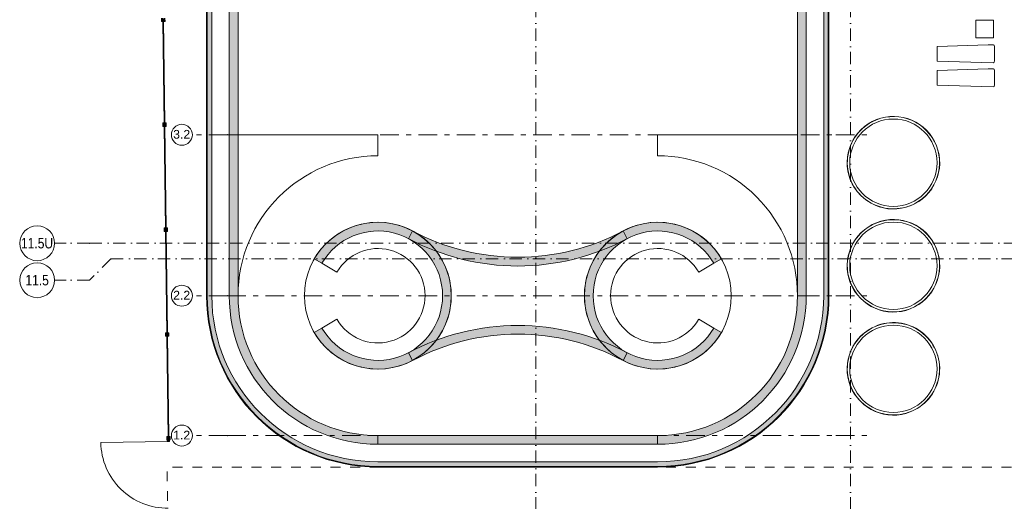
# Model space of a CAD drawing. Header units: millimetres. Extents: x -14761 to 157739, y -22400 to 107990.
# Tile 27 of 256: x -14761 to 13398, y 29070 to 42841. Entities that reach past the tile are written whole.
import ezdxf

# ---------------------------------------------------------------- set-up
doc = ezdxf.new("R2010")
doc.units = ezdxf.units.MM
doc.header["$MEASUREMENT"] = 0
for name, pattern in [('Штрих-Штриховая', [1093.6110734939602, 529.1666507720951, -211.6666555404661, 141.11111164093, -211.666655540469]), ('Штриховая', [564.4444465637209, 282.22222328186, -282.222223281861]), ('Штрихпунктирная', [670.2777624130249, 352.777767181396, -176.388883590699, 0, -141.11111164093])]:
    doc.linetypes.add(name, pattern=pattern)
for name, color, linetype in [('Интерьер - лежаки 2', 7, 'Continuous'), ('Интерьер - Мебель', 7, 'Continuous'), ('Конструктив - стены бассейнов жб нов', 7, 'Continuous'), ('Местность - Забор', 7, 'Continuous'), ('Элемент модели - Зоны уличных помещений', 7, 'Continuous'), ('Элемент Модели - Оси', 7, 'Continuous'), ('Элемент модели - Оси Улица Бани', 7, 'Continuous')]:
    doc.layers.add(name, color=color, linetype=linetype)
doc.styles.add('СГЕНЕРИР_СТИЛЬ_1', font='txt')
doc.styles.add('СГЕНЕРИР_СТИЛЬ_3', font='txt')

msp = doc.modelspace()

# ---------------------------------------------------------------- hatches: boundary and pattern name
at = {"layer": 'Интерьер - Мебель', "linetype": 'Continuous', "lineweight": 0, "true_color": 0x000000}
for points in [[(10832.8869317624, 37575.27263496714, 0.9999999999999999), (9620.521415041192, 39928.41262903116), (9622.811436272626, 39923.96787900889, -0.9999999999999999), (10830.59696351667, 37579.71741228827)], [(9620.521441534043, 39928.4126426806, 0.9999999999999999), (10832.88695825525, 37575.27264861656), (10830.59696351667, 37579.71741228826, -0.9999999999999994), (9622.811436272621, 39923.9678790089)], [(9620.545905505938, 36981.07178617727, 1.000000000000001), (10832.91142222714, 34627.93179211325), (10830.62140099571, 34632.37654213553, -0.9999999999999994), (9622.835873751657, 36976.62700885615)], [(10832.91139573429, 34627.93177846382, 1.000000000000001), (9620.545879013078, 36981.07177252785), (9622.83587375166, 36976.62700885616, -0.9999999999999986), (10830.62140099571, 34632.37654213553)], [(10832.91136924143, 31681.28396350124, 1.000000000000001), (9620.545852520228, 34034.42395756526), (9622.835873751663, 34029.97920754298, -1), (10830.62140099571, 31685.72874082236)], [(9620.545879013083, 34034.4239712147, 1.000000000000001), (10832.91139573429, 31681.28397715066), (10830.62137450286, 31685.72872717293, -1.000000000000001), (9622.835847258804, 34029.97919389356)]]:
    msp.add_hatch(color=18, dxfattribs=at).paths.add_polyline_path(points)
at = {"layer": 'Конструктив - стены бассейнов жб нов', "linetype": 'Continuous', "lineweight": 0, "true_color": 0x000000}
for points in [[(-9417.02865880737, 60429.50719199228), (-9417.028658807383, 34949.50719199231), (-9397.028658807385, 34949.50719199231), (-9397.02865880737, 60429.50719199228)], [(-9397.02865880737, 60299.50719199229), (-9397.028658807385, 34949.50719199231), (-9267.028658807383, 34949.50719199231), (-9267.028658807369, 60299.50719199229)], [(8232.971341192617, 60299.50719199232), (8232.971341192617, 34949.50719199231), (8362.971341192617, 34949.50719199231), (8362.971341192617, 60299.50719199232)], [(8362.971341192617, 60429.50719199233), (8362.971341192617, 34949.50719199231), (8382.971341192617, 34949.50719199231), (8382.971341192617, 60429.50719199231)], [(-8767.028658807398, 59549.50719199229), (-8767.028658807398, 34949.50719199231), (-8517.028658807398, 34949.50719199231), (-8517.028658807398, 59549.50719199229)], [(7482.971341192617, 59549.50719199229), (7482.971341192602, 34949.50719199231), (7732.971341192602, 34949.50719199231), (7732.971341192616, 59549.50719199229)], [(-6335.682006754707, 33899.50719199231, 3.732050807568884), (-6335.682006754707, 35999.50719199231), (-6119.175655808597, 35874.50719199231, -3.732050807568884), (-6119.175655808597, 34024.50719199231)], [(5307.543797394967, 35999.50719199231, 3.732050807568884), (5307.543797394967, 33899.50719199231), (5091.037446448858, 34024.50719199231, -3.732050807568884), (5091.037446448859, 35874.50719199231)], [(-3640.78566538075, 36578.83358565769, 0.1229890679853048), (-514.0691046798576, 35797.91729174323), (-514.0691046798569, 36047.91729174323, -0.1229890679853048), (-3523.239930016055, 36799.47583024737)], [(-514.0691046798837, 35797.91729174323, 0.1229890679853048), (2612.647456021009, 36578.83358565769), (2495.101720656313, 36799.47583024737, -0.1229890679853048), (-514.0691046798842, 36047.91729174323)], [(-9417.028658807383, 34949.50719199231, 0.414213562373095), (-4517.0286588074, 30049.50719199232), (-4517.0286588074, 30069.50719199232, -0.414213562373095), (-9397.028658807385, 34949.50719199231)], [(-9397.028658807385, 34949.50719199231, 0.414213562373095), (-4517.0286588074, 30069.50719199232), (-4517.0286588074, 30199.50719199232, -0.414213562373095), (-9267.028658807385, 34949.50719199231)], [(-8767.028658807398, 34949.50719199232, 0.414213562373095), (-4517.028658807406, 30699.50719199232), (-4517.028658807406, 30949.50719199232, -0.414213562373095), (-8517.028658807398, 34949.50719199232)], [(3482.971341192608, 30699.50719199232, 0.414213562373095), (7732.971341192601, 34949.50719199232), (7482.971341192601, 34949.50719199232, -0.414213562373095), (3482.971341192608, 30949.50719199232)], [(3482.971377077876, 30049.50719199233, 0.414213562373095), (8382.97137707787, 34949.50719199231), (8362.97137707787, 34949.50719199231, -0.4142135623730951), (3482.971377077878, 30069.50719199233)], [(3482.971377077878, 30069.50719199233, 0.4142135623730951), (8362.97137707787, 34949.50719199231), (8232.97137707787, 34949.50719199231, -0.414213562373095), (3482.971377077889, 30199.50719199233)], [(-514.0691046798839, 34098.13780385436, 0.1229890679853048), (-3640.785665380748, 33317.22150993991), (-3523.239930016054, 33096.57926535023, -0.1229890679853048), (-514.0691046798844, 33848.13780385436)], [(2612.647456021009, 33317.22150993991, 0.1229890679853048), (-514.0691046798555, 34098.13780385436), (-514.0691046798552, 33848.13780385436, -0.1229890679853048), (2495.101720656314, 33096.57926535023)], [(-4517.028658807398, 30699.50719199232), (3482.97134119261, 30699.50719199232), (3482.97134119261, 30949.50719199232), (-4517.028658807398, 30949.50719199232)], [(-4517.028658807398, 30069.50719199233), (3482.971377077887, 30069.50719199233), (3482.971377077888, 30199.50719199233), (-4517.0286588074, 30199.50719199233)], [(-4517.028658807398, 30049.50719199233), (3482.971377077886, 30049.50719199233), (3482.971377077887, 30069.50719199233), (-4517.028658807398, 30069.50719199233)]]:
    msp.add_hatch(color=18, dxfattribs=at).paths.add_polyline_path(points)
at = {"layer": 'Местность - Забор', "linetype": 'Continuous', "lineweight": 0, "true_color": 0x000000}
for points in [[(-10659.84132638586, 42818.03505092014), (-10649.84210877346, 42818.16013944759), (-10649.4668431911, 42788.16248661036), (-10604.47036393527, 42788.72538498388), (-10605.72124920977, 42888.71756110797), (-10650.71772846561, 42888.15466273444), (-10650.34246288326, 42858.15700989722), (-10660.34168049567, 42858.03192136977), (-10660.71694607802, 42888.02957420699), (-10705.71342533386, 42887.46667583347), (-10704.46254005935, 42787.47449970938), (-10659.46606080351, 42788.03739808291)], [(-10644.84249996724, 42818.22268371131), (-10664.84093519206, 42817.97250665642), (-10627.8147310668, 39858.2040933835), (-10607.81629584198, 39858.45427043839)], [(-10622.3147681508, 39818.26976719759), (-10612.31555053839, 39818.39485572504), (-10611.94028495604, 39788.39720288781), (-10566.9438057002, 39788.96010126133), (-10568.19469097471, 39888.95227738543), (-10613.19117023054, 39888.3893790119), (-10612.81590464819, 39858.39172617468), (-10622.8151222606, 39858.26663764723), (-10623.19038784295, 39888.26429048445), (-10668.18686709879, 39887.70139211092), (-10666.93598182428, 39787.70921598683), (-10621.93950256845, 39788.27211436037)], [(-10607.31594173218, 39818.45739998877), (-10627.31437695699, 39818.20722293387), (-10590.28817283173, 36858.43880966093), (-10570.28973760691, 36858.68898671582)], [(-10584.78820991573, 36818.50448347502), (-10574.78899230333, 36818.62957200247), (-10574.41372672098, 36788.63191916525), (-10529.41724746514, 36789.19481753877), (-10530.66813273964, 36889.18699366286), (-10575.66461199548, 36888.62409528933), (-10575.28934641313, 36858.62644245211), (-10585.28856402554, 36858.50135392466), (-10585.66382960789, 36888.49900676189), (-10630.66030886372, 36887.93610838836), (-10629.40942358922, 36787.94393226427), (-10584.41294433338, 36788.5068306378)], [(-10569.78938349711, 36818.6921162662), (-10589.78781872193, 36818.4419392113), (-10552.76161459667, 33858.6735259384), (-10532.76317937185, 33858.92370299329)], [(-10547.26165168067, 33818.73919975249), (-10537.26243406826, 33818.86428827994), (-10536.88716848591, 33788.86663544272), (-10491.89068923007, 33789.42953381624), (-10493.14157450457, 33889.42170994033), (-10538.13805376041, 33888.8588115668), (-10537.76278817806, 33858.86115872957), (-10547.76200579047, 33858.73607020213), (-10548.13727137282, 33888.73372303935), (-10593.13375062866, 33888.17082466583), (-10591.88286535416, 33788.17864854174), (-10546.88638609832, 33788.74154691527)], [(-10532.26282526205, 33818.92683254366), (-10552.26126048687, 33818.67665548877), (-10515.6585536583, 30892.76139976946), (-10495.66011843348, 30893.01157682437)], [(-10510.15876622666, 30852.82711512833), (-10500.15954752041, 30852.95211618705), (-10499.78454434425, 30822.95446006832), (-10454.78806016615, 30823.51696483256), (-10456.03807075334, 30923.509151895), (-10501.03455493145, 30922.94664713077), (-10500.65955175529, 30892.94899101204), (-10510.65877046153, 30892.82398995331), (-10511.03377363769, 30922.82164607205), (-10556.03025781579, 30922.25914130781), (-10554.7802472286, 30822.26695424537), (-10509.7837630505, 30822.8294590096)], [(-10534.78225023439, 30822.51719692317), (-10534.22013907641, 30777.52070758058), (-10479.22443018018, 30778.20773232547), (-10479.78654133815, 30823.20422166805)]]:
    msp.add_hatch(color=18, dxfattribs=at).paths.add_polyline_path(points)

# ---------------------------------------------------------------- linework, layer by layer
at = {"layer": 'Интерьер - лежаки 2', "color": 7, "linetype": 'Continuous', "lineweight": 15}
for p, q in [((12587.01322115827, 42823.07742613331), (12587.01322115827, 42323.07742613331)), ((13087.01322115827, 42823.07742613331), (12587.01322115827, 42823.07742613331)), ((13087.01322115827, 42323.07742613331), (13087.01322115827, 42823.07742613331)), ((12587.01322115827, 42323.07742613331), (13087.01322115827, 42323.07742613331))]:
    msp.add_line(p, q, dxfattribs=at)
at = {"layer": 'Интерьер - лежаки 2', "color": 7, "linetype": 'Continuous', "lineweight": 15, "flags": 128}
for points in [[(12939.67990666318, 42121.53300817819), (13084.83390666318, 42123.37600817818), (13106.28490666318, 42109.26400817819), (13120.78790666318, 42068.53300817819), (13120.82690666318, 41663.66700817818), (13106.28490666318, 41621.80200817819), (13079.42690666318, 41605.09500817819), (11480.78190666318, 41658.53300817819), (11480.78190666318, 42078.53300817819)], [(12939.67990666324, 41434.13889798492), (13084.83390666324, 41435.98189798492), (13106.28490666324, 41421.86989798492), (13120.78790666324, 41381.13889798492), (13120.82690666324, 40976.27289798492), (13106.28490666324, 40934.40789798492), (13079.42690666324, 40917.70089798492), (11480.78190666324, 40971.13889798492), (11480.78190666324, 41391.13889798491)]]:
    msp.add_lwpolyline(points, close=True, dxfattribs=at)
at = {"layer": 'Интерьер - Мебель', "color": 7, "linetype": 'Continuous', "lineweight": 15, "flags": 128}
for points in [[(10226.70399979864, 40000.40663011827, 0.9999999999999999), (10226.70399979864, 37503.31426720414, 0.9999999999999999)], [(10226.72843727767, 37053.06575996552, 0.9999999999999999), (10226.72843727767, 34555.97339705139, 0.9999999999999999)], [(10226.72843727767, 34106.41795865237, 0.9999999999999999), (10226.72843727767, 31609.32559573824, 0.9999999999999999)]]:
    msp.add_lwpolyline(points, format="xyb", close=True, dxfattribs=at)
at = {"layer": 'Интерьер - Мебель', "color": 251, "linetype": 'Continuous', "lineweight": 5, "true_color": 0x575757}
for centre, radius, start, end in [((10226.70416015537, 38751.84262517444), 1323.546181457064, 297.2580590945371, 117.2580578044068), ((10226.70419989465, 38751.84264564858), 1318.546181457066, 297.2580584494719, 117.2580584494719), ((10226.70421314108, 38751.84265247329), 1323.546181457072, 117.2580590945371, 297.2580578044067), ((10226.70418664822, 38751.84263882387), 1318.546181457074, 117.2580578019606, 297.2580590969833), ((10226.72866386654, 35804.50178914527), 1323.546181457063, 117.2580584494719, 297.2580584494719), ((10226.72863737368, 35804.50177549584), 1318.546181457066, 117.258058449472, 297.2580584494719), ((10226.72862412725, 35804.50176867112), 1323.546181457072, 297.2580590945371, 117.2580578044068), ((10226.72865062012, 35804.50178232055), 1318.546181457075, 297.2580578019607, 117.2580590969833), ((10226.72861088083, 32857.85396053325), 1323.546181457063, 297.2580584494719, 117.258058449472), ((10226.72865062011, 32857.85398100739), 1318.546181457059, 297.2580578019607, 117.2580590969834), ((10226.72863737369, 32857.85397418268), 1323.546181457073, 117.2580584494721, 297.2580584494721), ((10226.72859763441, 32857.85395370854), 1318.546181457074, 117.2580578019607, 297.2580590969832)]:
    msp.add_arc(centre, radius, start, end, dxfattribs=at)
at = {"layer": 'Конструктив - стены бассейнов жб нов', "color": 251, "linetype": 'Continuous', "lineweight": 20, "true_color": 0x575757}
for p, q in [((-9397.02865880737, 60299.50719199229), (-9397.028658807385, 34949.50719199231)), ((8362.971341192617, 34949.50719199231), (8362.971341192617, 60299.50719199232)), ((-4517.028658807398, 30069.50719199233), (3482.971377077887, 30069.50719199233))]:
    msp.add_line(p, q, dxfattribs=at)
at = {"layer": 'Конструктив - стены бассейнов жб нов', "color": 251, "linetype": 'Continuous', "lineweight": 20, "true_color": 0x575757, "flags": 128}
for points in [[(-9417.02865880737, 60449.50719199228), (-9417.028658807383, 34949.50719199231)], [(-9267.028658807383, 34949.50719199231), (-9267.028658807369, 60299.50719199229)], [(8232.971341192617, 60299.50719199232), (8232.971341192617, 34949.50719199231)], [(8382.971341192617, 34949.50719199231), (8382.971341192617, 60429.50719199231)], [(-8767.028658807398, 59799.50719199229), (-8767.028658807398, 34949.50719199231)], [(-8517.028658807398, 34949.50719199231), (-8517.028658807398, 59549.50719199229)], [(7482.971341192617, 59549.50719199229), (7482.971341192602, 34949.50719199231)], [(7732.971341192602, 34949.50719199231), (7732.971341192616, 59549.50719199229)], [(-3523.239930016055, 36799.47583024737), (-3640.78566538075, 36578.83358565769)], [(2612.647456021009, 36578.83358565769), (2495.101720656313, 36799.47583024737)], [(-6335.682006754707, 35999.50719199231), (-6119.175655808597, 35874.50719199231)], [(5091.037446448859, 35874.50719199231), (5307.543797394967, 35999.50719199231)], [(-8767.028658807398, 34949.50719199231), (-8517.028658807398, 34949.50719199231)], [(-8517.028658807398, 34949.50719199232), (-8767.028658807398, 34949.50719199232)], [(7732.971341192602, 34949.50719199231), (7482.971341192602, 34949.50719199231)], [(7732.971341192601, 34949.50719199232), (7482.971341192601, 34949.50719199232)], [(8382.971341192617, 34949.50719199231), (8362.971341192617, 34949.50719199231)], [(8382.97137707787, 34949.50719199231), (8362.97137707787, 34949.50719199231)], [(-6119.175655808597, 34024.50719199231), (-6335.682006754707, 33899.50719199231)], [(5307.543797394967, 33899.50719199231), (5091.037446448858, 34024.50719199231)], [(-3640.785665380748, 33317.22150993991), (-3523.239930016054, 33096.57926535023)], [(2495.101720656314, 33096.57926535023), (2612.647456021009, 33317.22150993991)], [(3482.97134119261, 30949.50719199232), (-4517.028658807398, 30949.50719199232)], [(-4517.028658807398, 30949.50719199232), (-4517.028658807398, 30699.50719199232)], [(-4517.028658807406, 30699.50719199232), (-4517.028658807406, 30949.50719199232)], [(-4517.028658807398, 30699.50719199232), (3482.97134119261, 30699.50719199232)], [(3482.97134119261, 30699.50719199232), (3482.97134119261, 30949.50719199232)], [(3482.971341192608, 30949.50719199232), (3482.971341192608, 30699.50719199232)], [(3482.971377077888, 30199.50719199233), (-4517.0286588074, 30199.50719199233)], [(-4517.028658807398, 30049.50719199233), (3482.971377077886, 30049.50719199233)]]:
    msp.add_lwpolyline(points, dxfattribs=at)
at = {"layer": 'Конструктив - стены бассейнов жб нов', "color": 7, "linetype": 'Continuous', "lineweight": 15, "flags": 128}
for points in [[(-9267.028658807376, 34949.50719199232, 0.414213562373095), (-4517.02865880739, 30199.50719199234), (-514.0691046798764, 30199.50719199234), (3482.971341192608, 30199.50719199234, 0.414213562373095), (8232.971341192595, 34949.50719199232), (8232.971341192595, 60299.50719199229), (-9267.028658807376, 60299.50719199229)], [(7732.97134119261, 34949.50719199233), (7732.97134119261, 59799.5071919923), (-8767.02865880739, 59799.5071919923), (-8767.02865880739, 34949.50719199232, 0.414213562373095), (-4517.02865880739, 30699.50719199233), (-514.0691046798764, 30699.50719199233), (3482.97134119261, 30699.50719199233, 0.414213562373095)], [(-8517.028658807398, 34949.50719199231, -0.414213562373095), (-4517.028658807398, 38949.50719199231), (-4517.028658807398, 39549.50719199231), (-8517.028658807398, 39549.50719199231)], [(-8517.028658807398, 34949.5071919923, -0.414213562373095), (-4517.028658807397, 38949.50719199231), (-4517.028658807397, 39549.50719199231), (-8517.028658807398, 39549.50719199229)], [(7482.971341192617, 34949.5071919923, 0.414213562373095), (3482.971341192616, 38949.50719199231), (3482.971341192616, 39549.50719199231), (7482.971341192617, 39549.50719199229)], [(-2417.028658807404, 34949.50719199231, 0.9999999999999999), (-6617.028658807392, 34949.50719199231, 0.9999999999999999)], [(1388.890449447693, 34949.50719199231, -0.9999999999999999), (5588.890449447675, 34949.50719199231, -0.9999999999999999)], [(-5686.162942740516, 34274.50719844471), (-6119.175655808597, 34024.50719199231, 3.732050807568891), (-6119.175655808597, 35874.50719199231), (-5686.162953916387, 35624.50719199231, -3.711801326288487), (-5682.464517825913, 34268.14146162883)], [(4658.024733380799, 34274.50719844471), (5091.037446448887, 34024.50719199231, -3.732050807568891), (5091.037446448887, 35874.50719199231), (4658.02474455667, 35624.50719199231, 3.711801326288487), (4654.326308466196, 34268.14146162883)]]:
    msp.add_lwpolyline(points, format="xyb", close=True, dxfattribs=at)
at = {"layer": 'Конструктив - стены бассейнов жб нов', "color": 251, "linetype": 'Continuous', "lineweight": 20, "true_color": 0x575757}
for centre, radius, start, end in [((-4517.028658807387, 34949.50719199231), 2099.999999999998, 209.9999999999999, 150.0000000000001), ((3488.890449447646, 34949.50719199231), 2099.999999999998, 29.99999999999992, 330.0000000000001), ((-4517.028658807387, 34949.50719199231), 1849.999999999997, 209.9999999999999, 150.0000000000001), ((-514.0691046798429, 42447.91729174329), 6400.000000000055, 241.9538276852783, 270), ((-514.0691046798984, 42447.91729174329), 6400.000000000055, 270, 298.0461723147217), ((3488.890449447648, 34949.50719199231), 1849.999999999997, 29.99999999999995, 330.0000000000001), ((-514.0691046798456, 42447.91729174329), 6650.000000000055, 241.9538276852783, 270), ((-514.069104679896, 42447.91729174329), 6650.000000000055, 270, 298.0461723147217), ((-4517.0286588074, 34949.50719199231), 4899.999999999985, 180, 270), ((-4517.0286588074, 34949.50719199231), 4879.999999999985, 180, 270), ((-4517.0286588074, 34949.50719199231), 4749.999999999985, 180, 270), ((-4517.028658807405, 34949.50719199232), 4249.999999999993, 180, 270), ((-4517.028658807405, 34949.50719199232), 4000, 180, 270), ((3482.971341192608, 34949.50719199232), 4250, 270, 0), ((3482.971341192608, 34949.50719199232), 3999.999999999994, 270, 0), ((3482.971377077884, 34949.50719199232), 4879.999999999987, 270, 0), ((3482.971377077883, 34949.50719199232), 4899.999999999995, 270, 0), ((3482.971377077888, 34949.50719199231), 4749.999999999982, 270, 0), ((-514.0691046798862, 27448.13780385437), 6649.999999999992, 90, 118.0461723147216), ((-514.0691046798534, 27448.13780385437), 6649.999999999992, 61.95382768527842, 90), ((-514.0691046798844, 27448.13780385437), 6399.999999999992, 90, 118.0461723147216), ((-514.0691046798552, 27448.13780385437), 6399.999999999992, 61.9538276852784, 90)]:
    msp.add_arc(centre, radius, start, end, dxfattribs=at)
at = {"layer": 'Местность - Забор', "color": 7, "linetype": 'Continuous', "lineweight": 15}
for p, q in [((-10705.71342533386, 42887.46667583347), (-10704.46254005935, 42787.47449970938)), ((-10649.84210877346, 42818.16013944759), (-10659.84132638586, 42818.03505092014)), ((-10659.84132638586, 42818.03505092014), (-10659.46606080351, 42788.03739808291)), ((-10649.84210877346, 42818.16013944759), (-10649.4668431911, 42788.16248661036)), ((-10605.72124920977, 42888.71756110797), (-10604.47036393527, 42788.72538498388)), ((-10659.46606080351, 42788.03739808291), (-10704.46254005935, 42787.47449970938)), ((-10604.47036393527, 42788.72538498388), (-10649.4668431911, 42788.16248661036)), ((-10623.19038784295, 39888.26429048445), (-10668.18686709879, 39887.70139211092)), ((-10668.18686709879, 39887.70139211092), (-10666.93598182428, 39787.70921598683)), ((-10621.93950256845, 39788.27211436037), (-10666.93598182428, 39787.70921598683)), ((-10623.19038784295, 39888.26429048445), (-10622.8151222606, 39858.26663764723)), ((-10612.81590464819, 39858.39172617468), (-10622.8151222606, 39858.26663764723)), ((-10612.31555053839, 39818.39485572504), (-10622.3147681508, 39818.26976719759)), ((-10622.3147681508, 39818.26976719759), (-10621.93950256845, 39788.27211436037)), ((-10568.19469097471, 39888.95227738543), (-10613.19117023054, 39888.3893790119)), ((-10613.19117023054, 39888.3893790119), (-10612.81590464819, 39858.39172617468)), ((-10612.31555053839, 39818.39485572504), (-10611.94028495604, 39788.39720288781)), ((-10566.9438057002, 39788.96010126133), (-10611.94028495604, 39788.39720288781)), ((-10568.19469097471, 39888.95227738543), (-10566.9438057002, 39788.96010126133)), ((-10585.66382960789, 36888.49900676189), (-10630.66030886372, 36887.93610838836)), ((-10630.66030886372, 36887.93610838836), (-10629.40942358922, 36787.94393226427)), ((-10585.66382960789, 36888.49900676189), (-10585.28856402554, 36858.50135392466)), ((-10530.66813273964, 36889.18699366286), (-10575.66461199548, 36888.62409528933)), ((-10575.66461199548, 36888.62409528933), (-10575.28934641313, 36858.62644245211)), ((-10530.66813273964, 36889.18699366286), (-10529.41724746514, 36789.19481753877)), ((-10584.41294433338, 36788.5068306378), (-10629.40942358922, 36787.94393226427)), ((-10575.28934641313, 36858.62644245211), (-10585.28856402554, 36858.50135392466)), ((-10574.78899230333, 36818.62957200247), (-10584.78820991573, 36818.50448347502)), ((-10584.78820991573, 36818.50448347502), (-10584.41294433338, 36788.5068306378)), ((-10574.78899230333, 36818.62957200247), (-10574.41372672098, 36788.63191916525)), ((-10529.41724746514, 36789.19481753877), (-10574.41372672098, 36788.63191916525)), ((-10548.13727137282, 33888.73372303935), (-10593.13375062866, 33888.17082466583)), ((-10593.13375062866, 33888.17082466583), (-10591.88286535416, 33788.17864854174)), ((-10548.13727137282, 33888.73372303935), (-10547.76200579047, 33858.73607020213)), ((-10537.76278817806, 33858.86115872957), (-10547.76200579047, 33858.73607020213)), ((-10537.26243406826, 33818.86428827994), (-10547.26165168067, 33818.73919975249)), ((-10547.26165168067, 33818.73919975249), (-10546.88638609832, 33788.74154691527)), ((-10493.14157450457, 33889.42170994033), (-10538.13805376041, 33888.8588115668)), ((-10538.13805376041, 33888.8588115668), (-10537.76278817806, 33858.86115872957)), ((-10537.26243406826, 33818.86428827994), (-10536.88716848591, 33788.86663544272)), ((-10493.14157450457, 33889.42170994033), (-10491.89068923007, 33789.42953381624)), ((-10546.88638609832, 33788.74154691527), (-10591.88286535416, 33788.17864854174)), ((-10491.89068923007, 33789.42953381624), (-10536.88716848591, 33788.86663544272)), ((-10534.22013907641, 30777.52070758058), (-12439.0368053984, 30753.72510224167)), ((-10511.03377363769, 30922.82164607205), (-10556.03025781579, 30922.25914130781)), ((-10556.03025781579, 30922.25914130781), (-10554.7802472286, 30822.26695424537)), ((-10509.7837630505, 30822.8294590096), (-10554.7802472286, 30822.26695424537)), ((-10511.03377363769, 30922.82164607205), (-10510.65877046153, 30892.82398995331)), ((-10500.65955175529, 30892.94899101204), (-10510.65877046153, 30892.82398995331)), ((-10500.15954752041, 30852.95211618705), (-10510.15876622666, 30852.82711512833)), ((-10510.15876622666, 30852.82711512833), (-10509.7837630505, 30822.8294590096)), ((-10456.03807075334, 30923.509151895), (-10501.03455493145, 30922.94664713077)), ((-10501.03455493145, 30922.94664713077), (-10500.65955175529, 30892.94899101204)), ((-10500.15954752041, 30852.95211618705), (-10499.78454434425, 30822.95446006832)), ((-10454.78806016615, 30823.51696483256), (-10499.78454434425, 30822.95446006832)), ((-10456.03807075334, 30923.509151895), (-10454.78806016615, 30823.51696483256))]:
    msp.add_line(p, q, dxfattribs=at)
at = {"layer": 'Местность - Забор', "color": 7, "linetype": 'Continuous', "lineweight": 15, "flags": 128}
for points in [[(-10644.84249996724, 42818.22268371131), (-10664.84093519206, 42817.97250665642), (-10627.8147310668, 39858.2040933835), (-10607.81629584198, 39858.45427043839)], [(-10607.31594173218, 39818.45739998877), (-10627.31437695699, 39818.20722293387), (-10590.28817283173, 36858.43880966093), (-10570.28973760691, 36858.68898671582)], [(-10569.78938349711, 36818.6921162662), (-10589.78781872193, 36818.4419392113), (-10552.76161459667, 33858.6735259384), (-10532.76317937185, 33858.92370299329)], [(-10532.26282526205, 33818.92683254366), (-10552.26126048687, 33818.67665548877), (-10515.6585536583, 30892.76139976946), (-10495.66011843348, 30893.01157682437)], [(-10534.78225023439, 30822.51719692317), (-10534.22013907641, 30777.52070758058), (-10479.22443018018, 30778.20773232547), (-10479.78654133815, 30823.20422166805)]]:
    msp.add_lwpolyline(points, close=True, dxfattribs=at)
for points in [[(-10664.46566960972, 42787.97485381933), (-10628.18999664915, 39888.2017462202)], [(-10644.46723438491, 42788.22503087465), (-10608.19156142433, 39888.45192327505)], [(-10626.93911137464, 39788.2095700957), (-10590.66343841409, 36888.43646249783)], [(-10606.94067614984, 39788.45974715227), (-10570.66500318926, 36888.68663955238)], [(-10589.41255313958, 36788.44428637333), (-10553.13688017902, 33888.67117877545)], [(-10569.41411791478, 36788.69446342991), (-10533.1384449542, 33888.92135583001)], [(-10551.88599490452, 33788.67900265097), (-10516.03382033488, 30922.75914007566)], [(-10531.8875596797, 33788.92917970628), (-10496.03538292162, 30923.00914219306)]]:
    msp.add_lwpolyline(points, dxfattribs=at)
at = {"layer": 'Местность - Забор', "color": 7, "linetype": 'Continuous', "lineweight": 15}
msp.add_arc((-10534.22013907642, 30777.52070758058), 1904.965297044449, 180.7157207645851, 270.7157207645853, dxfattribs=at)
at = {"layer": 'Элемент модели - Зоны уличных помещений', "color": 7, "linetype": 'Штриховая', "lineweight": 15, "flags": 128}
msp.add_lwpolyline([(-10488.91161043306, 25549.50719199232), (-9847.405317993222, 25549.50719199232), (265.2543788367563, 25526.50719199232), (28145.42720452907, 25549.50719199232), (28145.42720452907, 23149.50719199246), (32945.42720452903, 23149.50719199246), (32945.42720452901, 16750.00000115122), (35944.99998335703, 16750.00000115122), (35944.99998335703, 28824.93513638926), (29945.2993253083, 28824.93513638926), (29945.2993253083, 30049.50719199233), (-10544.96403816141, 30049.50719199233)], close=True, dxfattribs=at)
at = {"layer": 'Элемент Модели - Оси', "color": 7, "linetype": 'Штрихпунктирная', "lineweight": 15}
for p, q in [((5.319372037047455e-09, 92199.9999999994), (5.304227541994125e-09, -1975.000000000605)), ((9000.000000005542, 92199.9999999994), (9000.000000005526, -1975.000000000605)), ((-12760.58429662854, 36449.99999999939), (-13760.58429662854, 36449.99999999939)), ((-12760.58429662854, 36449.99999999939), (155650.0000000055, 36449.99999999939)), ((-12153.2184421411, 35999.9999999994), (-12760.58429662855, 35392.63414551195)), ((-12153.2184421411, 35999.9999999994), (155042.6341455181, 35999.9999999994)), ((-12760.58429662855, 35392.63414551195), (-13760.58429662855, 35392.63414551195))]:
    msp.add_line(p, q, dxfattribs=at)
at = {"layer": 'Элемент Модели - Оси', "color": 7, "linetype": 'Continuous', "lineweight": 15}
for centre in [(-14260.58429662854, 36449.99999999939), (-14260.58429662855, 35392.63414551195)]:
    msp.add_circle(centre, 500, dxfattribs=at)
at = {"layer": 'Элемент Модели - Оси', "color": 7, "linetype": 'Штрихпунктирная', "lineweight": 15}
for p in [(-12760.58429662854, 36449.99999999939), (-12760.58429662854, 36449.99999999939), (-12153.2184421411, 35999.9999999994)]:
    msp.add_point(p, dxfattribs=at)
at = {"layer": 'Элемент модели - Оси Улица Бани', "color": 7, "linetype": 'Штрих-Штриховая', "lineweight": 15}
for p, q in [((-8822.952578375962, 39549.50719199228), (-9822.952578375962, 39549.50719199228)), ((-8822.952578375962, 39549.50719199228), (8582.971341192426, 39549.50719199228)), ((8582.971341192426, 39549.50719199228), (9582.971341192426, 39549.50719199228)), ((-8822.952578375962, 34949.50719199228), (-9822.952578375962, 34949.50719199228)), ((-8822.952578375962, 34949.50719199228), (8582.971341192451, 34949.50719199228)), ((8582.971341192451, 34949.50719199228), (9582.971341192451, 34949.50719199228)), ((-8822.952578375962, 30949.50719199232), (-9822.952578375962, 30949.50719199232)), ((-8822.952578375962, 30949.50719199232), (8582.971341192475, 30949.50719199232)), ((8582.971341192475, 30949.50719199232), (9582.971341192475, 30949.50719199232))]:
    msp.add_line(p, q, dxfattribs=at)
at = {"layer": 'Элемент модели - Оси Улица Бани', "color": 7, "linetype": 'Continuous', "lineweight": 15}
for centre in [(-10122.95257837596, 39549.50719199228), (-10122.95257837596, 34949.50719199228), (-10122.95257837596, 30949.50719199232)]:
    msp.add_circle(centre, 300.0000000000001, dxfattribs=at)
at = {"layer": 'Элемент модели - Оси Улица Бани', "color": 7, "linetype": 'Штрих-Штриховая', "lineweight": 15}
for p in [(-8822.952578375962, 39549.50719199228), (-8822.952578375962, 39549.50719199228), (-8822.952578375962, 34949.50719199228), (-8822.952578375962, 34949.50719199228), (-8822.952578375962, 30949.50719199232), (-8822.952578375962, 30949.50719199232)]:
    msp.add_point(p, dxfattribs=at)

# ---------------------------------------------------------------- texts
at = {"layer": 'Элемент Модели - Оси', "color": 30, "lineweight": 5, "true_color": 0xff823e, "char_height": 300.0000000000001, "attachment_point": 4, "style": 'СГЕНЕРИР_СТИЛЬ_3'}
for s, insert in [('\\A1;{\\pql;\\pt0;\\fArial Narrow|b0|i0|c204|p34;11.5U}', (-14722.23179662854, 36449.7178235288)), ('\\A1;{\\pql;\\pt0;\\fArial Narrow|b0|i0|c204|p34;11.5}', (-14596.58479662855, 35392.35196904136))]:
    msp.add_mtext(s, dxfattribs=dict(at, insert=insert))
at = {"layer": 'Элемент модели - Оси Улица Бани', "color": 30, "lineweight": 5, "true_color": 0xff823e, "char_height": 250, "attachment_point": 6, "style": 'СГЕНЕРИР_СТИЛЬ_1'}
for s, insert in [('\\A1;{\\pqr;\\pt0;\\fArial|b0|i0|c204|p38;3.2}', (-9885.238078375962, 39561.65047770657)), ('\\A1;{\\pqr;\\pt0;\\fArial|b0|i0|c204|p38;2.2}', (-9885.238078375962, 34963.79333484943)), ('\\A1;{\\pqr;\\pt0;\\fArial|b0|i0|c204|p38;1.2}', (-9885.238078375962, 30963.79333484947))]:
    msp.add_mtext(s, dxfattribs=dict(at, insert=insert))

doc.saveas('drawing.dxf')
